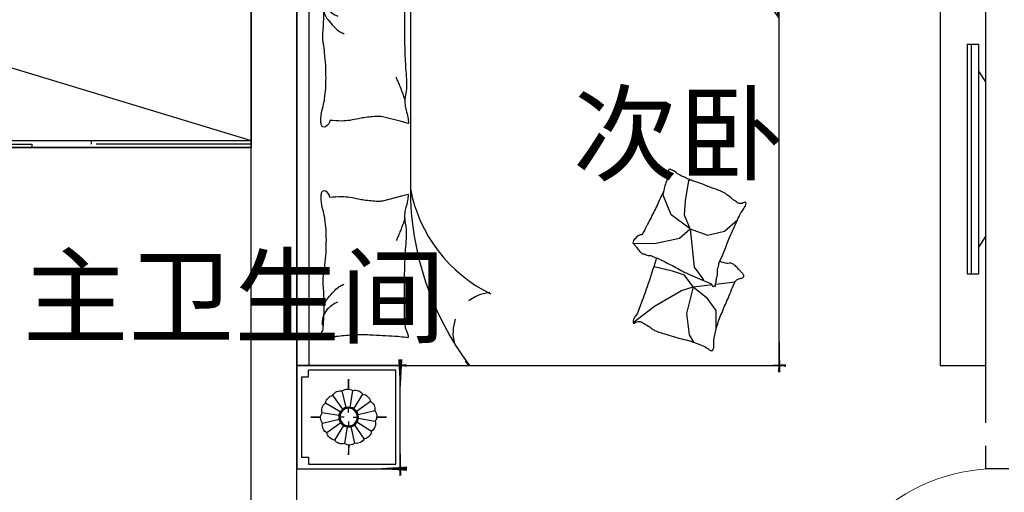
# Model space of a CAD drawing. Header units: millimetres. Extents: x 296296 to 297283, y 219875 to 220035.
# Tile 155 of 256: x 296889.62 to 296893.9, y 220017.75 to 220019.81. Entities that reach past the tile are written whole.
import ezdxf

# ---------------------------------------------------------------- set-up
doc = ezdxf.new("R2010")
doc.units = ezdxf.units.MM
for name, pattern in [('185洋房-中间套（报建版）-旧规$0$DASH', [0.35, 0.25, -0.1]), ('185洋房-中间套（报建版）-旧规$0$洋房户型$0$CONTINOUS', [0]), ('185洋房-中间套（报建版）-旧规$0$洋房户型$0$XU-140-SF-N1$0$DASH', [0.35, 0.25, -0.1])]:
    doc.linetypes.add(name, pattern=pattern)
doc.styles.get("Standard").update_dxf_attribs({"font": 'arial.ttf'})

# ---------------------------------------------------------------- blocks, each defined once
blk = doc.blocks.new('4uyh5uj6kj67j75rykjtuk7tsik76ykj')
at = {"color": 253}
for s, p in [('次卧', (842775.5000000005, 432449)), ('主卫生间', (840380.9273978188, 431740))]:
    blk.add_text(s, height=337.5886524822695, dxfattribs=at).set_placement(p)
blk = doc.blocks.new('185洋房-中间套（报建版）-旧规$0$洋房户型$0$11A$C643C1FD2')
at = {"color": 253}
for points in [[(28.00162752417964, 342.6770962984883, -0.2633679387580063), (0.0515171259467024, 361.4657623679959, -0.494818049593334), (9.22300753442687, 380.2089987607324, -0.049224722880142), (26.89366485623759, 381.9528907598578, -0.0368308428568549), (50.53589313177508, 380.2089987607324, -0.0318926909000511), (88.513958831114, 372.0737317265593, 0.0357819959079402), (122.4282498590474, 365.0841070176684, 0.0329412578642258), (212.0899194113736, 359.1705537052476, 0.0265644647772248), (323.3170857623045, 365.0841070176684, 0.0179054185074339), (360.8313586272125, 370.4487565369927, -0.0333974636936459), (381.0393698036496, 372.7026747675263, -0.0320396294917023), (418.1219118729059, 371.9701745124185, 0.018441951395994), (482.4437609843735, 368.9494421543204, 0.0108372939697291), (547.20722402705, 369.7023622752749, 0.0146238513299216), (595.1154809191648, 372.7026747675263, 0.1112493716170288), (617.6622878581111, 380.009099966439, -0.1537083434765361), (634.5505437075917, 383.9622313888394, -0.0764444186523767), (641.9869964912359, 382.2391803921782, -0.215512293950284), (643.9398537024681, 380.2089987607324, -0.5858582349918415), (641.2773915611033, 377.1638927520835, 0.3634893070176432), (636.428366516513, 374.5792910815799, 0.1917162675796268), (636.3710470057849, 363.0441536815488, -0.1296753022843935), (638.3061893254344, 346.4303289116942, -0.0173502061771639), (635.3064320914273, 329.6262630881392, 0.0193256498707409), (632.6727208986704, 314.5282753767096, 0.0188175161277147), (626.0583722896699, 246.1461785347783, 0.0218280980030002), (625.1612337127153, 186.9199199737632, 0.0062041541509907), (626.5468691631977, 153.0692459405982, 0.0019630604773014), (632.6727208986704, 46.17539165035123, 0.0283408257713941), (636.9498540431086, 10.04676229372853, -0.1170135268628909), (636.428366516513, 1.137023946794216, -0.3660599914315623), (634.9992988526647, 0.2057491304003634, -0.0397304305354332), (621.4055880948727, 3.013640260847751, -0.0483088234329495), (607.6671159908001, 8.49546699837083, 0.0629807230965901), (596.9933037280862, 12.39658056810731, 0.0405796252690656), (573.5959727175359, 15.7771522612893, 0.0143450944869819), (506.85604535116, 18.02642949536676, 0.0054844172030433), (381.4113608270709, 17.27782013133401, 0.0071527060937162), (285.2684470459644, 14.27319686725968, 0.0087615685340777), (242.7241944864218, 11.586396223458, -0.0081531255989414), (197.0090114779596, 8.643489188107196, -0.062510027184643), (139.879690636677, 13.04411358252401, 0.078669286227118), (94.29284231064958, 15.08410701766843, 0.0478250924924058), (71.93141105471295, 10.36764307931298, -0.0344939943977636), (41.1465831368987, 3.013640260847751, -0.0235713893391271), (15.81139786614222, -8.1299222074e-06, -0.5102284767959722), (14.85667191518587, 1.137023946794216), (22.36815910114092, 31.16260241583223), (43.02460189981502, 113.7327313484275, 0.0730409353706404), (44.97563112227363, 133.3135636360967, 0.0233051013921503), (39.26876032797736, 194.4262439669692, 0.0182988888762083), (35.19884174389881, 217.2706755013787, -0.0109698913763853), (27.85368260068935, 255.2657693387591, -0.0422811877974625), (24.94686314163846, 289.579173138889, -0.0272005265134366), (27.85368260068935, 342.9727865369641)], [(501.8616993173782, 368.8804882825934, 0.0278421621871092), (478.0799251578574, 358.2673156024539, 0.0486850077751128), (465.5431597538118, 350.1835615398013, 0.0236664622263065), (437.6198862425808, 325.8245057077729, 0.0312234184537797), (418.5966097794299, 305.1453350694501, 0.0468009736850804), (413.4886008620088, 297.4792006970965, 0.023190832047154), (405.4516541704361, 280.7496055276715)], [(583.8483481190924, 374.5792910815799, 0.0881531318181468), (549.3185234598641, 371.0355364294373, 0.0881531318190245), (518.1231781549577, 355.8132692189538, 0.0775471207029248), (496.4769416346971, 334.2011149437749, 0.077547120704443), (482.4437609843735, 307.0218101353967)], [(118.3913605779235, 15.79728258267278, 0.0097294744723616), (145.6801728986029, 24.82911724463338, 0.009729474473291), (172.5969230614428, 34.91583502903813, 0.0079705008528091), (194.3418602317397, 43.95450188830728, 0.0079705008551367), (215.7876314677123, 53.68171564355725)]]:
    blk.add_lwpolyline(points, format="xyb", dxfattribs=at)
blk = doc.blocks.new('185洋房-中间套（报建版）-旧规$0$洋房户型$0$11A$C5A527934')
at = {"color": 253}
for p, q in [((122.7863028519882, 492.3297854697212), (194.0422210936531, 398.7701386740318)), ((469.082148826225, 493.1734273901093), (467.2889541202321, 399.6312042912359)), ((194.0422210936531, 398.7701386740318), (261.6452530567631, 281.4336128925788)), ((347.0384173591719, 320.5457457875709), (364.8287260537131, 400.5479455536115)), ((467.2889541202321, 399.6312042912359), (490.5114477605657, 289.7861020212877)), ((592.6898554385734, 326.9167924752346), (677.8384109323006, 360.9532905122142)), ((677.8384109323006, 360.9532905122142), (699.5126560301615, 357.8590980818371)), ((329.248285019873, 268.9888375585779), (347.0384173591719, 320.5457457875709)), ((530.7634408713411, 243.3727071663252), (592.6898554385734, 326.9167924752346)), ((162.0198065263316, 260.0996760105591), (69.51041293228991, 247.6549006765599)), ((277.656460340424, 231.6545115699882), (162.0198065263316, 260.0996760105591)), ((261.6452530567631, 281.4336128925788), (277.656460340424, 231.6545115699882)), ((277.656460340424, 231.6545115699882), (329.248285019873, 268.9888375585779)), ((490.5114477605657, 289.7861020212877), (530.7634408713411, 243.3727071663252)), ((530.7634408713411, 243.3727071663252), (591.1416068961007, 268.1265008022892)), ((591.1416068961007, 268.1265008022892), (653.0678451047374, 265.0323083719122)), ((653.0678451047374, 265.0323083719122), (741.3128976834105, 249.5610920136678)), ((69.51041293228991, 247.6549006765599), (37.09750266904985, 229.6184736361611)), ((277.656460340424, 231.6545115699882), (233.1808649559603, 174.7640555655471)), ((277.656460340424, 231.6545115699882), (288.2512753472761, 146.9533973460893)), ((363.562474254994, 226.3543945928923), (318.6659118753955, 193.8651198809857)), ((530.7634408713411, 243.3727071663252), (363.562474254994, 226.3543945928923)), ((530.7634408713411, 243.3727071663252), (502.8965543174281, 169.1111991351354)), ((741.3128976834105, 249.5610920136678), (744.2826452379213, 243.7632998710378)), ((233.1808649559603, 174.7640555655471), (174.4729873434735, 132.0963089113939)), ((318.6659118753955, 193.8651198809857), (307.8287011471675, 186.1295117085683)), ((174.4729873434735, 132.0963089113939), (90.85874809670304, 132.0963089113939)), ((289.9070901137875, 133.7158508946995), (300.5571840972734, 48.57280439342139)), ((502.8965543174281, 169.1111991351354), (521.4744786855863, 94.8498182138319)), ((521.4744786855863, 94.8498182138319), (569.7114051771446, 38.53747242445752))]:
    blk.add_line(p, q, dxfattribs=at)
blk.add_lwpolyline([(405.0356356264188, 391.5003112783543, -0.0256263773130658), (394.5934741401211, 394.0405346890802, -0.0108003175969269), (278.209239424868, 431.5106167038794, -0.0045599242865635), (199.4338971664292, 459.5707737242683, -0.0112502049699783), (167.8769151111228, 471.9491266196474, -0.0693939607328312), (150.9364112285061, 481.9861399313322, 0.0797562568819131), (135.9971100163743, 490.4264496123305, 0.1063994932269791), (122.7863028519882, 492.3297854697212, 0.3286420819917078), (119.1773717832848, 489.2655320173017, 0.2995467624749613), (121.3153486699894, 483.4137400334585, -0.1899166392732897), (126.2542959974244, 475.4833428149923, -0.0335175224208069), (127.3176843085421, 466.2475801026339, -0.0756271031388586), (126.8906863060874, 462.1304654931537, -0.0534886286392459), (124.2209201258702, 455.063051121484, -0.0178378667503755), (113.3135905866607, 435.2732662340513, -0.0383935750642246), (97.84424402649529, 413.4275901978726, 0.0595290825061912), (88.45066338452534, 398.9000875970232, 0.0359425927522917), (78.95537845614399, 375.3470172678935, 0.011245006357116), (55.85925023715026, 297.6302435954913, 0.0062027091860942), (46.61283075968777, 262.009805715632, -0.010783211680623), (41.10622010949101, 241.5682398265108, -0.0194848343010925), (37.09750266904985, 229.6184736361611, -0.0050616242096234), (19.43351800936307, 184.4461909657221, -0.1013919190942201), (4.367418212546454, 161.6979340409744, 0.2237680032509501), (2.24386440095e-05, 149.6127858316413, 0.2555795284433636), (2.805489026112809, 145.4583129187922, 0.0815627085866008), (16.92475666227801, 140.8788286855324, 0.0718052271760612), (32.32184490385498, 140.7632261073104, -0.0699853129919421), (48.11559286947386, 140.7018463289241, -0.0354599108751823), (101.6783004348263, 129.0320565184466, -0.0294323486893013), (163.8247328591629, 106.7504570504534, -0.0015539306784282), (193.8273851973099, 93.84524431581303, 0.0015200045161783), (224.4987916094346, 80.64991030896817, 0.004735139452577), (256.237719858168, 67.46336765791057, -0.0038204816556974), (295.604757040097, 51.19196171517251, -0.2960011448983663), (315.3198151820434, 22.10359100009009, 0.6497743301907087), (334.6137799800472, 13.98520612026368, 0.0231899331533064), (338.6621444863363, 18.15789371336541, -0.0288000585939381), (341.960333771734, 21.48196777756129, -0.0057266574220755), (347.8876233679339, 26.68343014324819, 0.0043580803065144), (355.6948428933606, 33.49688085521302, 0.0275279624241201), (370.9950301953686, 48.67188713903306, 0.0462141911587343), (378.6929041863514, 58.96571177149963, 0.194121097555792), (381.2113511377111, 73.97301234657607, -0.1337189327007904), (382.2652226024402, 95.61669339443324, -0.0057790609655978), (388.9653815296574, 115.431317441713, -0.0088817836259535)], format="xyb", dxfattribs=at)
blk.add_lwpolyline([(770.2698468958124, 299.0561550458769, 0.1013919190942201), (787.0352203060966, 320.5827156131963, -0.2237680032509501), (792.3160632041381, 332.2975630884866, -0.2555795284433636), (789.8372789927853, 336.6548462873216, -0.0815627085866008), (776.1105519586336, 342.3030636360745, -0.0718052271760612), (760.7676185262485, 343.5984725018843, 0.0699853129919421), (745.0250362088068, 344.8702209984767, 0.0354599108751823), (692.5143547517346, 360.6111221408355, 0.0294323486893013), (632.2585668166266, 387.5905357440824, 0.0015539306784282), (603.3333250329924, 402.757409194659, -0.0015200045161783), (573.7635334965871, 418.2648087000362, -0.004735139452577), (543.1286866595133, 433.8452654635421, 0.0038204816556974), (505.1246174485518, 453.0861851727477, 0.2960011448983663), (487.6971029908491, 483.6000929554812, 0.265444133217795), (469.082148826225, 493.1734273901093, -0.0231899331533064), (464.7258680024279, 489.3233112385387, 0.0288000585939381), (461.1825995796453, 486.2618132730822, 0.0057266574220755), (454.8740680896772, 481.5299634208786, -0.0043580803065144), (446.5675822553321, 475.3349589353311, -0.0275279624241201), (430.149279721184, 461.3773126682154, -0.0462141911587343), (421.6850562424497, 451.7037915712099, -0.194121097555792), (418.0237477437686, 436.9336708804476, 0.1337189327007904), (415.3140452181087, 415.4344363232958, 0.0115049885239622), (398.5551213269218, 377.3189803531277, 0.0088817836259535), (374.8533441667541, 328.8747350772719, 0.0124257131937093), (341.4359616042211, 267.358714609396, -0.0336123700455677), (330.0450882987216, 244.0923795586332), (309.3242681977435, 193.4073047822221), (293.3396342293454, 154.3073867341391, 0.2243410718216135), (280.2644931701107, 142.336453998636, -0.7227715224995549), (280.1118582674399, 134.362428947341, -0.1035130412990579), (283.475598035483, 133.9159818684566, 0.0534647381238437), (289.9907356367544, 133.7042395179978, 0.0301092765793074), (310.7412826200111, 129.5083340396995, -0.0314364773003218), (330.6279829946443, 125.5419687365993, -0.0532399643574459), (344.2355694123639, 125.1658530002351, 0.0551795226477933), (357.3661006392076, 124.7520930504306, 0.0562710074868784), (380.1486569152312, 118.8334074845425, 0.0108003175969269), (493.3185365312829, 72.55300682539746, 0.0045599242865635), (569.7114051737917, 38.53747242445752, 0.0112502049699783), (600.2267866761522, 23.7767736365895, 0.0693939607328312), (616.3481453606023, 12.47084147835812, -0.0797562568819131), (630.5965715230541, 2.91030277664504, -0.1063994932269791), (643.622630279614, -7.6228861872e-06, -0.3286420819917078), (647.45581179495, 2.778616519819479, -0.2995467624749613), (645.7726487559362, 8.777064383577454, 0.1899166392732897), (641.4560746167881, 17.06268979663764, 0.0335175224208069), (641.103711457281, 26.35278924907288, 0.0756271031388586), (641.8450193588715, 30.42506412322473, 0.0534886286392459), (645.0486305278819, 37.26705745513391, 0.0178378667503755), (657.4407085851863, 56.16260785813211, 0.0383935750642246), (674.5389620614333, 76.75833489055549, -0.0595290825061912), (685.0184041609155, 90.52310813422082, -0.0359425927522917), (696.2910374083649, 113.2791029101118, -0.011245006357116), (725.2760093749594, 188.9969967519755, -0.0062027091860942), (737.2254412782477, 223.8039349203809, 0.010783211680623), (744.2826452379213, 243.7632998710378, 0.0194848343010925), (749.1954882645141, 255.370655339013, 0.0050616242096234)], format="xyb", close=True, dxfattribs=at)
blk = doc.blocks.new('185洋房-中间套（报建版）-旧规$0$洋房户型$0$11cdx床头灯2.0')
at = {"color": 253}
for p, q in [((0, 121.9930754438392), (0, 164.8358911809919)), ((-22.36753262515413, 36.55522483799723), (-61.20316116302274, 100.0242339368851)), ((-6.675826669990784, 42.33230819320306), (-18.26673075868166, 115.8317782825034)), ((10.03221337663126, 41.66468136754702), (27.45064381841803, 114.0049844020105)), ((25.21293987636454, 34.65398449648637), (68.98890671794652, 94.82196510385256)), ((-34.65398450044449, 25.21293987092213), (-94.82196508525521, 68.98890669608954)), ((36.55522483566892, 22.36753262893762), (100.0242339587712, 61.20316118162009)), ((-121.9930754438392, 0), (-164.8358911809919, 0)), ((-41.66468137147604, 10.0322133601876), (-114.0049843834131, 27.45064379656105)), ((-19.46074865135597, 0), (-38.24746614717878, 0)), ((0, 19.46074865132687), (0, 38.24746614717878)), ((19.46074865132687, 0), (38.24746614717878, 0)), ((42.33230819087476, 6.675826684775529), (115.8317783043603, 18.26673077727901)), ((121.9930754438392, 0), (164.8358911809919, 0)), ((-42.33230818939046, -6.675826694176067), (-115.831778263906, -18.26673078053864)), ((-36.55522482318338, -22.36753264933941), (-100.0242339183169, -61.20316118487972)), ((-25.21293984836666, -34.65398451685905), (-68.9889066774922, -94.82196510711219)), ((-27.26200928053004, -114.0502396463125), (-9.963274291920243, -41.68122052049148)), ((0, -19.46074865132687), (0, -38.24746614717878)), ((18.72336690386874, -113.8760766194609), (6.952890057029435, -42.28768495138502)), ((62.58618011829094, -99.16473352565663), (22.87297582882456, -36.24110863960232)), ((34.65398451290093, -25.21293985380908), (96.00410843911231, -67.33413310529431)), ((41.66468137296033, -10.03221335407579), (114.3802456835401, -25.8424789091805)), ((0, -121.9930754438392), (0, -164.8358911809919))]:
    blk.add_line(p, q, dxfattribs=at)
for points in [[(0, 164.8358911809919), (0, 121.9930754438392)], [(-164.8358911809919, 0), (-121.9930754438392, 0)], [(164.8358911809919, 0), (122.0982539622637, -1.711093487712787)], [(0, -164.8358911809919), (0, -121.9930754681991)]]:
    blk.add_lwpolyline(points, dxfattribs=at)
for radius in [42.85546614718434, 38.24746614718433]:
    blk.add_circle((0, 0), radius, dxfattribs=at)
for centre, start, end in [((-55.65763585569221, 60.34635381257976), 97.98094052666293, 167.5444984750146), ((-28.32740078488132, 77.05201628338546), 75.48094052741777, 145.0444984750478), ((3.315424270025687, 82.02720775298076), 52.98094052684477, 122.5444984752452), ((34.45350603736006, 74.51450042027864), 30.48094052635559, 100.0444984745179), ((60.34635383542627, 55.6576358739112), 7.980940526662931, 77.54449847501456), ((-74.51450040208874, 34.45350601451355), 120.4809405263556, 190.0444984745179), ((77.05201630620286, 28.32740080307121), 345.4809405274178, 55.04449847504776), ((-82.02720773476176, 3.315424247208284), 142.9809405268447, 212.5444984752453), ((82.02720777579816, -3.315424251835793), 322.9809405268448, 32.54449847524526), ((-77.05201626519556, -28.32740080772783), 165.4809405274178, 235.0444984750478), ((74.51450044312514, -34.45350601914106), 300.4809405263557, 10.04449847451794), ((-60.34635379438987, -55.65763587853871), 187.9809405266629, 257.5444984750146), ((55.65763589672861, -60.34635381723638), 277.9809405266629, 347.5444984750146), ((-34.45350599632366, -74.51450042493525), 210.4809405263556, 280.044498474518), ((-3.31542422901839, -82.02720775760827), 232.9809405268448, 302.5444984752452), ((28.32740082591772, -77.05201628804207), 255.4809405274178, 325.0444984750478)]:
    blk.add_arc(centre, 40.1031497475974, start, end, dxfattribs=at)
blk = doc.blocks.new('*U1160')
at = {"color": 253}
for p, q in [((-900, 0), (-1350, 0)), ((-1350, 0), (-1350, -450)), ((-1350, 0), (1350, 0)), ((900, 0), (-900, 0)), ((-900, 0), (-900, -2100)), ((-900, -450), (-900, 0)), ((900, -2100), (900, 0)), ((900, -450), (900, 0)), ((900, 0), (1350, 0)), ((1350, 0), (1350, -450)), ((-1330, -50), (-1330, -430)), ((-920, -430), (-920, -50)), ((900, -52.37141133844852), (-900, -52.37141133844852)), ((920, -430), (920, -50)), ((1330, -50), (1330, -430)), ((-1350, -450), (-900, -450)), ((-1330, -430), (-920, -430)), ((1350, -450), (900, -450)), ((1330, -430), (920, -430)), ((-900, -2100), (900, -2100))]:
    blk.add_line(p, q, dxfattribs=at)
at = {"color": 253, "linetype": '185洋房-中间套（报建版）-旧规$0$洋房户型$0$CONTINOUS', "ltscale": 2.5}
blk.add_line((900, -494.0539780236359), (-129.6384496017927, -493.6936342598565), dxfattribs=at)
at = {"color": 253}
for points in [[(-1300, -20), (-1300, -50), (-1330, -50)], [(-950, -20), (-1300, -20)], [(-950, -20), (-950, -50), (-920, -50)], [(950, -20), (950, -50), (920, -50)], [(950, -20), (1300, -20)], [(1300, -20), (1300, -50), (1330, -50)]]:
    blk.add_lwpolyline(points, dxfattribs=at)
for points in [[(-1350, -332.5829230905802, 0, 18, 0), (-1350, -478.5486145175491, 10, 10, 0)], [(1350, -332.5829230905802, 0, 18, 0), (1350, -478.5486145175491, 10, 10, 0)], [(-900, -349.7433749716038, 0, 10, 0), (-900, -477.732901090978, 10, 10, 0)], [(900, -349.7433749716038, 0, 10, 0), (900, -477.732901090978, 10, 10, 0)], [(-1380.642982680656, -450, 10, 0, 0), (-1202.928873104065, -450, 10, 10, 0)], [(-873.3039343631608, -450, 18, 0, 0), (-1032.485541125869, -450, 10, 10, 0)], [(873.3039343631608, -450, 18, 0, 0), (1032.485541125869, -450, 10, 10, 0)], [(1380.642982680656, -450, 10, 0, 0), (1202.928873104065, -450, 10, 10, 0)], [(668.4798599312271, -1858.974266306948, 10, 0, 0.3742418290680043), (834.35406832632, -1895.367973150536, 10, 10, -2.215859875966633)], [(686.134763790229, -1863.698682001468, 10, 0, -0.1770186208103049), (693.2691898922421, -1995.667389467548, 10, 10, 2.215859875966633)], [(900, -1958.516598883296, 0, 10, 0), (900, -2130, 10, 10, 0)], [(-900, -2005.373558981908, 0, 10, 0), (-900, -2130, 10, 10, 0)], [(-658.2516379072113, -2100, 0, 10, 0), (-930, -2100, 10, 10, 0)], [(775.3735589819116, -2100, 0, 10, 0), (930, -2100, 10, 10, 0)]]:
    blk.add_lwpolyline(points, format="xyseb", dxfattribs=at)
at = {"color": 253, "linetype": '185洋房-中间套（报建版）-旧规$0$洋房户型$0$CONTINOUS', "ltscale": 2.5}
for centre, radius, start, end in [((-128.8583196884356, -1775.735626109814), 1282.042229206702, 90.03486480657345, 126.977026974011), ((-10.6178487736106, -1124.520932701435), 641.9571511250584, 100.6846126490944, 154.0789214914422), ((515.9483600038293, -1720.672995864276), 391.6461517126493, 284.3565564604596, 348.6982700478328), ((773.9434106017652, -1781.829325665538), 129.6719098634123, 228.5450077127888, 346.4386693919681), ((519.1637179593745, -1944.946974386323), 181.3429785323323, 301.1833281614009, 22.206194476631)]:
    blk.add_arc(centre, radius, start, end, dxfattribs=at)
at = {"color": 253, "linetype": '185洋房-中间套（报建版）-旧规$0$洋房户型$0$XU-140-SF-N1$0$DASH', "ltscale": 2.5}
blk.add_arc((-757.918790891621, -855.2302890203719), 175.8930122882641, 5.188406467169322, 143.8786841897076, dxfattribs=at)
at = {"color": 253, "xscale": -1}
for name, p in [('185洋房-中间套（报建版）-旧规$0$洋房户型$0$11cdx床头灯2.0', (-1125, -225)), ('185洋房-中间套（报建版）-旧规$0$洋房户型$0$11A$C643C1FD2', (-140.3062636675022, -485.6770544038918))]:
    blk.add_blockref(name, p, dxfattribs=at)
at = {"color": 253}
for name, p in [('185洋房-中间套（报建版）-旧规$0$洋房户型$0$11cdx床头灯2.0', (1125, -225)), ('185洋房-中间套（报建版）-旧规$0$洋房户型$0$11A$C643C1FD2', (140.3062636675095, -485.6770544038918)), ('185洋房-中间套（报建版）-旧规$0$洋房户型$0$11A$C5A527934', (-835.6395401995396, -1956.163217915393))]:
    blk.add_blockref(name, p, dxfattribs=at)
blk = doc.blocks.new('185洋房-中间套（报建版）-旧规$0$洋房户型$0$11Tap_1_ICDA')
at = {"color": 253}
blk.add_wipeout([(-1.828448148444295e-08, 14.999999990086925), (-139.97807107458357, 14.999999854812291), (-139.9780711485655, 79.99999984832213), (-141.4425372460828, 83.53553375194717), (-144.97807114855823, 84.9999998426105), (-146.97807113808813, 86.58558515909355), (-152.9780711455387, 86.58558515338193), (-154.97807114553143, 84.58558515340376), (-154.97807116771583, 99.80032630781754), (-155.56385760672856, 101.21453986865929), (-156.97807116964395, 101.80032630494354), (-157.9780711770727, 101.8003262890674), (-159.39228472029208, 101.21453984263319), (-159.9780711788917, 99.8003262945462), (-159.97807110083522, 30.56833230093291), (-159.39228466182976, 29.154118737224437), (-157.97807111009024, 28.568332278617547), (-157.97807104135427, -28.98274730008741), (-159.39228460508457, -29.568533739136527), (-159.978071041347, -30.982747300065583), (-159.97807095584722, -100.2147413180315), (-159.39228451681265, -101.62895488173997), (-157.97807096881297, -102.21474131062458), (-156.97807097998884, -102.2147413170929), (-155.56385740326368, -101.62895486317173), (-154.9780709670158, -100.21474130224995), (-154.97807098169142, -85.0000001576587), (-154.39228454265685, -86.41421372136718), (-152.97807099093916, -87.00000016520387), (-146.97807098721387, -87.00000015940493), (-145.563857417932, -86.41421371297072), (-144.97807099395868, -85.00000015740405), (-141.4425370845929, -83.53553405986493), (-139.9780709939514, -80.00000015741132), (-139.97807104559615, -15.00000016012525), (1.816079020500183e-08, -14.999999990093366)], dxfattribs=at)
for p, q in [((-159.978071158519, 78.80032629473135), (-159.9780711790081, 99.80032629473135)), ((-159.978071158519, 78.80032629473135), (-159.9780711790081, 99.80032629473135)), ((-156.9780711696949, 101.8003262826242), (-157.9780711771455, 101.8003262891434)), ((-156.9780711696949, 101.7945728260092), (-157.9780711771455, 101.7945728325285)), ((-154.9780710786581, -0.2072075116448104), (-154.9780711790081, 99.80032629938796)), ((-154.9780710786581, -0.2072075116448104), (-154.9780711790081, 99.80032629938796)), ((-146.9780711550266, 86.58558515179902), (-152.9780711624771, 86.585585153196)), ((-146.9780711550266, 86.58558515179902), (-152.9780711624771, 86.585585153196)), ((-159.978071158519, 78.80032629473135), (-159.978071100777, 30.56833228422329)), ((-159.978071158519, 78.80032629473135), (-159.978071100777, 30.56833228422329)), ((-144.978071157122, 84.99999984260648), (-145.0214770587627, 84.99999984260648)), ((-144.978071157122, 84.99424638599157), (-145.0214770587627, 84.99424638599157)), ((-144.9780711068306, 21.24040309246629), (-144.9780711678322, 84.58558516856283)), ((-144.9780711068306, 21.24040309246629), (-144.9780711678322, 84.58558516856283)), ((-139.9780711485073, 79.99999983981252), (-139.9780710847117, 9.999999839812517)), ((-139.9780711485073, 79.99999983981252), (-139.9780710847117, 9.999999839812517)), ((-156.9780710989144, 28.56833229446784), (-157.9780711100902, 28.56833227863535)), ((-157.9780710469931, -28.98274731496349), (-157.9780711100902, 28.56833227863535)), ((-157.9780710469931, -28.98274731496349), (-157.9780711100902, 28.56833227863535)), ((-156.9780710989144, 28.56257883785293), (-157.9780711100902, 28.56257882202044)), ((-159.9780710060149, -79.2147413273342), (-159.9780710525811, -30.98274730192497)), ((-159.9780710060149, -79.2147413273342), (-159.9780710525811, -30.98274730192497)), ((-156.9780710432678, -28.98274731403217), (-157.9780710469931, -28.98274731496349)), ((-156.9780710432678, -28.98850077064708), (-157.9780710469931, -28.9885007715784)), ((-154.9780710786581, -0.2072075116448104), (-154.9780709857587, -100.214741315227)), ((-154.9780710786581, -0.2072075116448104), (-154.9780709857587, -100.214741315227)), ((-144.9780710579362, -21.65481808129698), (-144.9780709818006, -85.00000014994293)), ((-144.9780710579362, -21.65481808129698), (-144.9780709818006, -85.00000014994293)), ((-139.9780710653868, -10.0000001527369), (-139.9780709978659, -80.0000001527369)), ((-139.9780710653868, -10.0000001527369), (-139.9780709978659, -80.0000001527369)), ((-159.9780710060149, -79.2147413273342), (-159.9780709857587, -100.2147413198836)), ((-159.9780710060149, -79.2147413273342), (-159.9780709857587, -100.2147413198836)), ((-156.9780709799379, -102.2147413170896), (-157.978070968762, -102.2147413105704)), ((-156.9780709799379, -102.2147413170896), (-157.978070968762, -102.2147413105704)), ((-146.9780709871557, -87.00000015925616), (-152.978070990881, -87.00000016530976)), ((-146.9780709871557, -87.00000015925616), (-152.978070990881, -87.00000016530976))]:
    blk.add_line(p, q, dxfattribs=at)
blk.add_lwpolyline([(-104.9780710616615, -10.00000010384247), (-104.9780710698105, 9.999999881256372), (-144.9780710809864, 9.999999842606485), (-144.9780710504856, -10.00000014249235)], close=True, dxfattribs=at)
blk.add_lwpolyline([(-104.9780710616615, -10.00000010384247), (-104.9780710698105, 9.999999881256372), (-144.9780710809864, 9.999999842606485), (-144.9780710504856, -10.00000014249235)], close=True, dxfattribs=at)
for points in [[(1.81607902e-08, -15.00000000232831), (-1.83936208e-08, 14.99999999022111), (-139.9780710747, 14.99999985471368)], [(1.81607902e-08, -15.00000000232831), (-1.83936208e-08, 14.99999999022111), (-139.9780710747, 14.99999985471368)], [(-139.9780710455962, -15.00000016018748), (1.81607902e-08, -15.00000000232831)], [(-139.9780710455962, -15.00000016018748), (1.81607902e-08, -15.00000000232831)]]:
    blk.add_lwpolyline(points, dxfattribs=at)
for centre, radius, start, end in [((-157.9780711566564, 99.80032628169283), 2, 90.00000005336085, 180.0000000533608), ((-157.9780711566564, 99.80032628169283), 2, 90.00000005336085, 180.0000000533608), ((-156.9780711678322, 99.8003263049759), 2, 5.33608529e-08, 90.00000005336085), ((-156.9780711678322, 99.8003263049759), 2, 5.33608529e-08, 90.00000005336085), ((-152.9780711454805, 84.58558515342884), 2, 90.00000005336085, 180.0000000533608), ((-152.9780711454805, 84.58558515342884), 2, 90.00000005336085, 180.0000000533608), ((-146.9780711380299, 84.5855851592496), 2, 5.33608529e-08, 90.00000005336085), ((-146.9780711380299, 84.5855851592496), 2, 5.33608529e-08, 90.00000005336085), ((-144.9780711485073, 79.99999984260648), 5, 5.33608529e-08, 90.00000005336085), ((-144.9780711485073, 79.99999984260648), 5, 5.33608529e-08, 90.00000005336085), ((-157.978071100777, 30.56833230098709), 2, 180.0000000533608, 270.0000000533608), ((-157.978071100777, 30.56833230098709), 2, 180.0000000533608, 270.0000000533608), ((-156.978071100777, 30.56833227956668), 2, 270.0000000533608, 5.33608529e-08), ((-156.978071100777, 30.56833227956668), 2, 270.0000000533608, 5.33608529e-08), ((-157.9780710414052, -30.98274730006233), 2, 90.00000005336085, 180.0000000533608), ((-157.9780710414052, -30.98274730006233), 2, 90.00000005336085, 180.0000000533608), ((-156.9780710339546, -30.98274729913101), 2, 5.33608529e-08, 90.00000005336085), ((-156.9780710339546, -30.98274729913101), 2, 5.33608529e-08, 90.00000005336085), ((-152.9780709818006, -85.00000015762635), 2, 180.0000000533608, 270.0000000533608), ((-152.9780709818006, -85.00000015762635), 2, 180.0000000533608, 270.0000000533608), ((-146.9780709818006, -85.00000015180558), 2, 270.0000000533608, 5.33608529e-08), ((-146.9780709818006, -85.00000015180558), 2, 270.0000000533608, 5.33608529e-08), ((-144.9780709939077, -80.00000015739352), 5, 270.0000000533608, 5.33608529e-08), ((-144.9780709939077, -80.00000015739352), 5, 270.0000000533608, 5.33608529e-08), ((-157.9780709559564, -100.214741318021), 2, 180.0000000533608, 270.0000000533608), ((-157.9780709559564, -100.214741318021), 2, 180.0000000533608, 270.0000000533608), ((-156.9780709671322, -100.2147413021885), 2, 270.0000000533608, 5.33608529e-08), ((-156.9780709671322, -100.2147413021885), 2, 270.0000000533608, 5.33608529e-08)]:
    blk.add_arc(centre, radius, start, end, dxfattribs=at)
blk = doc.blocks.new('*U1181')
at = {"color": 253}
for p, q in [((299.999999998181, -600.0000000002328), (-2.0072548e-09, -1000.000000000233)), ((299.9999999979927, -1000.000000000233), (-1.8189894e-09, -600.0000000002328))]:
    blk.add_line(p, q, dxfattribs=at)
for points in [[(-1.8189894e-09, 0), (1899.999999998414, 0), (1899.999999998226, -1000.000000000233), (-2.0072548e-09, -1000.000000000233), (-1.8189894e-09, 0)], [(299.9999999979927, -1000.000000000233), (-2.0072548e-09, -1000.000000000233), (-1.8189894e-09, 0), (299.999999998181, -2.328306e-10), (299.9999999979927, -1000.000000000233)], [(299.999999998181, -2.328306e-10), (299.999999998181, -600.0000000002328), (-1.8189894e-09, -600.0000000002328)], [(199.999999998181, -2.328306e-10), (199.999999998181, -500.0000000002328), (-1.8189894e-09, -500.0000000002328)], [(299.9999999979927, -970.0000000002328), (1899.999999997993, -970.0000000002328)], [(299.9999999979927, -1000.000000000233), (299.9999999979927, -985.0000000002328), (944.9999999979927, -985.0000000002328), (944.9999999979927, -1000.000000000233), (299.9999999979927, -1000.000000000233)], [(1204.999999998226, -985.0000000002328), (1204.999999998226, -970.0000000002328), (1899.999999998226, -970.0000000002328), (1899.999999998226, -985.0000000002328), (1224.999999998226, -985.0000000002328)], [(299.9999999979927, -1000.000000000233), (1899.999999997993, -1000.000000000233)]]:
    blk.add_lwpolyline(points, dxfattribs=at)
for centre in [(99.35538784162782, -154.9986993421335), (100.6821748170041, -345.0025798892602)]:
    blk.add_circle(centre, 54.99999999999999, dxfattribs=at)
blk.add_blockref('185洋房-中间套（报建版）-旧规$0$洋房户型$0$11Tap_1_ICDA', (457.978071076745, -499.7927924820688), dxfattribs=at)
for p, q in [((353.0000000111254, -499.7927925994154), (1899.999999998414, 0)), ((353.0000000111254, -499.7927925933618), (1899.999999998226, -970.0000000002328))]:
    blk.add_line(p, q, dxfattribs=at)
blk = doc.blocks.new('*U1185')
at = {"color": 253}
for p, q in [((81.74266609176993, 1227.285564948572), (31.14089684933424, 1227.28556510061)), ((31.14089620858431, 1109.991018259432), (31.14089684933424, 1227.28556510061)), ((64.69396885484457, 1227.285564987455), (64.69396468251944, 227.2593740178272)), ((81.74266609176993, 1227.285564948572), (81.7426618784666, 227.2593739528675)), ((-3.98270785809e-05, 1063.073199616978), (31.14089619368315, 1109.991018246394)), ((31.14089324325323, 344.5539209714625), (31.14089620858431, 1109.991018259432)), ((-4.22820448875e-05, 391.4717398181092), (-3.98270785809e-05, 1063.073199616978)), ((-4.22820448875e-05, 391.4717398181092), (31.14089324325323, 344.5539209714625)), ((31.1408926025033, 227.259374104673), (31.1408932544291, 344.5539209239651)), ((81.7426618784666, 227.2593739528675), (31.1408926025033, 227.259374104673))]:
    blk.add_line(p, q, dxfattribs=at)
blk.add_lwpolyline([(199.9999588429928, -172.7275289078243), (-4.11570072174e-05, -172.7275289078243), (-4.0790066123e-05, 1627.272469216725), (199.9999588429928, 1627.272469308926)], close=True, dxfattribs=at)
blk = doc.blocks.new('185洋房-中间套（报建版）-旧规$0$洋房户型$0$$DorLib2D$00000001')
at = {"color": 253}
for p, q in [((0.45, 0.9750000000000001), (0.5000000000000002, 0.9750000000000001)), ((0.45, 0), (0.45, 0.9750000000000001)), ((0.5, 0), (0.5, 0.9750000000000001)), ((0.5, 0), (0.45, 0))]:
    blk.add_line(p, q, dxfattribs=at)
at = {"color": 253, "lineweight": 13}
blk.add_arc((0.475, 0), 0.975, 91.4692835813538, 180, dxfattribs=at)
blk = doc.blocks.new('185洋房-中间套（报建版）-旧规')
at = {"color": 253, "linetype": 'Continuous'}
for p, q in [((29999.99993213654, 8700.000000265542), (29999.99993213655, 12099.99999973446)), ((26999.99993214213, 9800.000000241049), (26999.99993214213, 12000.00000026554))]:
    blk.add_line(p, q, dxfattribs=at)
at = {"color": 253, "linetype": '185洋房-中间套（报建版）-旧规$0$DASH'}
for p, q in [((26999.99993214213, 9599.999999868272), (26999.99993214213, 9800.000000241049)), ((26899.99993214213, 9599.999999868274), (26999.99993214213, 9599.999999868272))]:
    blk.add_line(p, q, dxfattribs=at)
at = {"color": 253, "xscale": -1, "rotation": 270}
blk.add_blockref('*U1160', (29999.9999321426, 10950.00000026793), dxfattribs=at)
at = {"color": 253, "extrusion": (0, 0, -1), "zscale": -1, "rotation": 1.6692845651e-06}
blk.add_blockref('*U1181', (-32099.9999999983, 12000), dxfattribs=at)
at = {"color": 253}
blk.add_blockref('*U1185', (27000.00001172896, 10222.7275409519), dxfattribs=at)
at = {"color": 253, "xscale": -800, "yscale": -800, "zscale": 100, "rotation": 90}
blk.add_blockref('185洋房-中间套（报建版）-旧规$0$洋房户型$0$$DorLib2D$00000001', (26949.99993214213, 9199.999999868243), dxfattribs=at)
at = {"color": 253, "linetype": 'Continuous'}
blk.add_line((30199.99993213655, 8700.000000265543), (30199.99993213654, 11999.99999973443), dxfattribs=at)

msp = doc.modelspace()

# ---------------------------------------------------------------- block references
at = {"xscale": 0.001, "yscale": 0.001, "zscale": 0.001}
msp.add_blockref('4uyh5uj6kj67j75rykjtuk7tsik76ykj', (296049.2483126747, 219586.6962110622), dxfattribs=at)

# ---------------------------------------------------------------- next in the draw order: block references
at = {"xscale": -0.001, "yscale": 0.001, "zscale": 0.001}
msp.add_blockref('185洋房-中间套（报建版）-旧规', (296920.8231678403, 220008.2546487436), dxfattribs=at)

doc.saveas('drawing.dxf')
